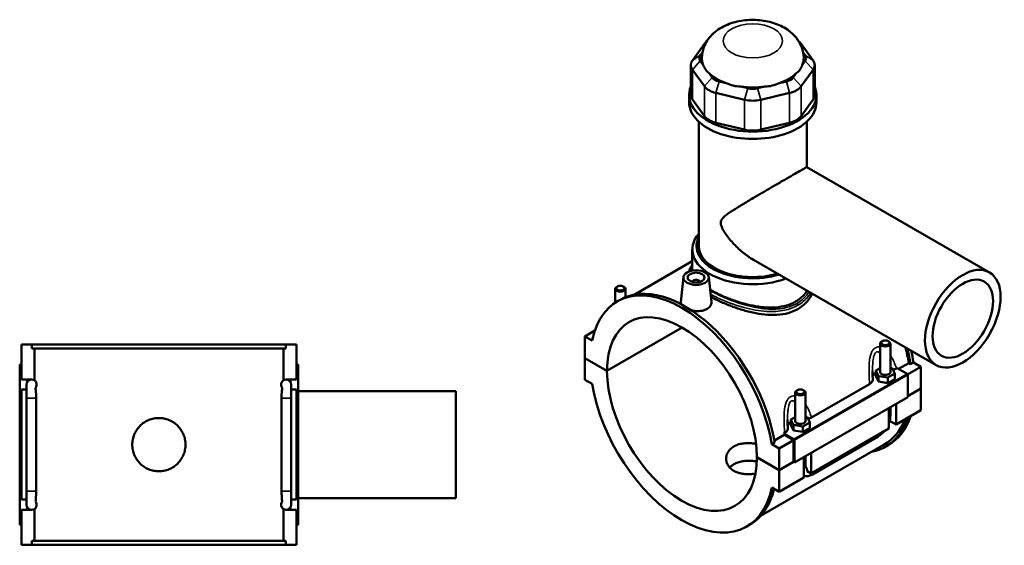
# Model space of a CAD drawing. Header units: millimetres. Extents: x 0 to 898, y -421 to 1004.
# Tile 7 of 7: x 286 to 866, y 695 to 1004. Entities that reach past the tile are written whole.
import ezdxf

# ---------------------------------------------------------------- set-up
doc = ezdxf.new("R2010")
doc.units = ezdxf.units.MM
doc.layers.add('Visible (ANSI)', color=7, linetype='Continuous', lineweight=50)
doc.layers.add('Visible Narrow (ANSI)', color=7, linetype='Continuous', lineweight=35)

msp = doc.modelspace()

# ---------------------------------------------------------------- linework, layer by layer
at = {"layer": 'Visible (ANSI)'}
for p, q in [((689.469, 990.019), (682.449, 980.259)), ((753.486, 980.259), (746.465, 990.019)), ((687.068, 983.245), (688.294, 984.948)), ((747.641, 984.948), (748.867, 983.245)), ((681.497, 977.504), (681.497, 959.886)), ((682.449, 974.749), (689.469, 964.989)), ((688.819, 977.505), (687.068, 979.939)), ((746.465, 964.989), (753.486, 974.749)), ((748.867, 979.939), (747.116, 977.505)), ((754.437, 977.504), (754.437, 959.886)), ((694.089, 970.178), (692.338, 972.612)), ((743.597, 972.612), (741.846, 970.178)), ((702.374, 966.833), (698.148, 967.841)), ((715.097, 963.798), (710.871, 964.806)), ((725.064, 964.806), (720.838, 963.798)), ((737.787, 967.841), (733.561, 966.833)), ((680.467, 955.545), (680.467, 959.886)), ((696.234, 961.093), (713.184, 957.05)), ((722.751, 957.05), (739.7, 961.093)), ((755.467, 955.545), (755.467, 959.886)), ((689.469, 947.371), (682.449, 957.131)), ((753.486, 957.131), (746.465, 947.371)), ((686.092, 870.929), (686.092, 944.169)), ((713.184, 939.432), (696.234, 943.475)), ((739.7, 943.475), (722.751, 939.432)), ((749.842, 917.332), (749.842, 944.169)), ((749.839, 917.334), (857.431, 855.377)), ((682.342, 856.442), (682.342, 868.885)), ((682.342, 861.95), (648.041, 842.198)), ((718.4, 862.739), (825.992, 800.782)), ((638.199, 847.122), (637.773, 846.875)), ((641.606, 847.122), (642.032, 846.875)), ((677.106, 852.588), (675.551, 838.085)), ((682.592, 849.683), (682.592, 849.87)), ((686.592, 849.683), (686.592, 849.87)), ((692.078, 852.588), (693.627, 838.14)), ((636.903, 837.472), (636.903, 845.658)), ((642.903, 840.691), (642.903, 845.658)), ((638.072, 838.188), (639.741, 839.149)), ((624.87, 821.047), (618.972, 817.651)), ((632.054, 797.385), (676.384, 822.913)), ((676.454, 822.871), (632.054, 797.303)), ((287.031, 792.286), (287.031, 812.886)), ((287.031, 812.886), (293.144, 812.886)), ((442.919, 812.886), (293.144, 812.886)), ((293.144, 810.526), (293.144, 812.886)), ((442.919, 812.886), (449.031, 812.886)), ((442.919, 812.886), (442.919, 810.526)), ((449.031, 792.286), (449.031, 812.886)), ((623.295, 815.162), (618.972, 817.651)), ((618.972, 817.651), (618.972, 804.918)), ((793.032, 796.656), (793.032, 813.409)), ((794.328, 814.873), (793.902, 814.625)), ((797.736, 814.873), (798.161, 814.625)), ((799.032, 796.656), (799.032, 813.409)), ((293.144, 810.526), (442.919, 810.526)), ((294.677, 791.81), (294.677, 810.526)), ((441.386, 791.81), (441.386, 810.526)), ((287.031, 801.086), (286.031, 801.086)), ((286.031, 706.686), (286.031, 801.086)), ((449.031, 801.086), (450.031, 801.086)), ((450.031, 706.686), (450.031, 801.086)), ((618.972, 804.918), (632.054, 797.385)), ((618.972, 804.836), (619.043, 804.877)), ((618.972, 804.836), (618.972, 792.103)), ((632.054, 797.303), (618.972, 804.836)), ((803.922, 798.452), (809.887, 801.887)), ((810.971, 801.263), (809.887, 801.887)), ((812.64, 802.224), (810.971, 801.263)), ((812.64, 802.224), (816.962, 799.735)), ((793.032, 799), (790.455, 797.516)), ((790.455, 797.516), (791.949, 794.305)), ((790.455, 794.246), (790.455, 797.516)), ((797.526, 793.444), (801.609, 795.795)), ((800.114, 799.007), (799.032, 799.174)), ((801.609, 795.795), (800.114, 799.007)), ((801.609, 792.525), (801.609, 795.795)), ((802.64, 798.71), (803.057, 798.95)), ((803.057, 798.95), (808.972, 795.544)), ((816.962, 799.735), (809.223, 795.278)), ((809.326, 794.931), (809.326, 781.789)), ((816.962, 799.735), (816.962, 787.001)), ((287.031, 792.286), (293.056, 792.286)), ((290.031, 789.286), (290.031, 781.286)), ((294.677, 791.794), (294.677, 791.81)), ((441.386, 791.794), (441.386, 791.81)), ((443.007, 792.286), (449.031, 792.286)), ((446.031, 781.286), (446.031, 789.286)), ((618.972, 792.103), (623.295, 789.614)), ((752.577, 769.881), (786.785, 789.58)), ((790.455, 794.246), (791.949, 791.034)), ((791.949, 794.305), (797.526, 793.444)), ((791.949, 791.034), (791.949, 794.305)), ((791.949, 791.034), (797.526, 790.174)), ((797.526, 790.174), (797.526, 793.444)), ((797.526, 790.174), (801.609, 792.525)), ((287.031, 721.486), (287.031, 786.286)), ((290.031, 786.286), (287.031, 786.286)), ((449.031, 786.286), (446.031, 786.286)), ((449.031, 721.486), (449.031, 786.286)), ((450.031, 785.386), (543.031, 785.386)), ((543.031, 722.386), (543.031, 785.386)), ((742.969, 784.579), (742.969, 767.826)), ((744.265, 786.043), (743.839, 785.796)), ((747.672, 786.043), (748.098, 785.796)), ((748.969, 784.579), (748.969, 767.826)), ((809.326, 782.604), (816.962, 787.001)), ((816.962, 786.919), (809.326, 782.522)), ((816.891, 786.96), (816.962, 786.919)), ((816.962, 786.919), (816.962, 774.186)), ((290.031, 726.486), (290.031, 781.286)), ((295.729, 781.286), (295.729, 726.486)), ((440.333, 726.486), (440.333, 781.286)), ((446.031, 781.286), (446.031, 726.486)), ((809.326, 781.789), (742.575, 743.35)), ((802.396, 777.799), (802.396, 765.798)), ((798.153, 763.355), (798.153, 775.355)), ((799.032, 771.107), (799.032, 775.861)), ((816.962, 774.186), (802.396, 765.798)), ((742.969, 770.171), (740.392, 768.687)), ((740.392, 768.687), (741.886, 765.475)), ((740.392, 765.416), (740.392, 768.687)), ((747.463, 764.615), (751.546, 766.966)), ((750.051, 770.177), (748.969, 770.344)), ((751.546, 766.966), (750.051, 770.177)), ((751.546, 763.695), (751.546, 766.966)), ((802.396, 765.798), (798.61, 767.978)), ((736.306, 760.511), (736.722, 760.75)), ((742.221, 757.104), (736.306, 760.511)), ((740.392, 765.416), (741.886, 762.205)), ((741.886, 762.205), (741.886, 765.475)), ((741.886, 765.475), (747.463, 764.615)), ((741.886, 762.205), (747.463, 761.345)), ((747.463, 761.345), (747.463, 764.615)), ((747.463, 761.345), (751.546, 763.695)), ((798.153, 763.355), (752.333, 736.969)), ((730.87, 755.135), (729.201, 754.175)), ((730.677, 756.273), (736.461, 759.604)), ((741.868, 756.49), (733.524, 751.685)), ((741.868, 756.49), (736.461, 759.604)), ((741.868, 743.757), (741.868, 756.49)), ((742.575, 743.35), (742.575, 756.492)), ((753.123, 736.395), (791.872, 758.71)), ((795.445, 753.988), (722.896, 712.21)), ((733.524, 751.685), (729.201, 754.175)), ((733.524, 738.952), (733.524, 751.685)), ((752.333, 748.969), (752.333, 736.969)), ((796.194, 752.689), (797.863, 753.65)), ((720.442, 746.485), (733.524, 738.952)), ((720.442, 746.404), (720.513, 746.444)), ((733.524, 738.87), (720.442, 746.404)), ((733.524, 738.952), (741.868, 743.757)), ((741.939, 743.716), (733.524, 738.87)), ((741.868, 743.757), (742.575, 743.35)), ((748.09, 734.525), (748.09, 746.526)), ((748.969, 747.032), (748.969, 742.278)), ((733.524, 726.137), (733.524, 738.87)), ((752.333, 736.969), (750.107, 738.25)), ((748.09, 734.525), (733.524, 726.137)), ((290.031, 726.486), (290.031, 718.486)), ((446.031, 718.486), (446.031, 726.486)), ((729.201, 728.626), (733.524, 726.137)), ((287.031, 721.486), (290.031, 721.486)), ((446.031, 721.486), (449.031, 721.486)), ((450.031, 722.386), (543.031, 722.386)), ((287.031, 694.886), (287.031, 715.486)), ((293.056, 715.486), (287.031, 715.486)), ((294.677, 715.961), (294.677, 715.977)), ((294.677, 697.246), (294.677, 715.961)), ((441.386, 715.961), (441.386, 715.977)), ((441.386, 697.246), (441.386, 715.961)), ((449.031, 715.486), (443.007, 715.486)), ((449.031, 694.886), (449.031, 715.486)), ((286.031, 706.686), (287.031, 706.686)), ((450.031, 706.686), (449.031, 706.686)), ((714.424, 705.6), (716.093, 706.561)), ((293.144, 697.246), (442.919, 697.246)), ((293.144, 694.886), (293.144, 697.246)), ((442.919, 697.246), (442.919, 694.886)), ((293.144, 694.886), (287.031, 694.886)), ((442.919, 694.886), (293.144, 694.886)), ((449.031, 694.886), (442.919, 694.886))]:
    msp.add_line(p, q, dxfattribs=at)
for centre, start, end in [((293.031, 789.286), 90, 180), ((293.031, 789.286), 56.732206, 90), ((293.056, 789.286), 57.28631, 90), ((443.007, 789.286), 90, 122.71369), ((443.031, 789.286), 90, 123.267794), ((443.031, 789.286), 0, 90), ((293.031, 718.486), 180, 270), ((293.031, 718.486), 270, 303.267794), ((293.056, 718.486), 270, 302.71369), ((443.031, 718.486), 236.732206, 270), ((443.007, 718.486), 237.28631, 270), ((443.031, 718.486), 270, 0)]:
    msp.add_arc(centre, 3, start, end, dxfattribs=at)
for centre, major_axis, ratio, start_param, end_param in [((701.018, 987.265), (-12.5, 0), 0.5758617, 5.6634843, 5.8904862), ((734.917, 987.265), (-12.5, 0), 0.5758617, 3.5342917, 3.7612936), ((693.997, 981.592), (-7.5, 0), 0.5758617, 5.8904862, 6.6758844), ((717.967, 981.592), (-30, 0), 0.5758617, 6.2769865, 6.5219974), ((717.967, 981.592), (30, 0), 0.5758617, 6.0443732, 6.2893841), ((741.937, 981.592), (7.5, 0), 0.5758617, 5.8904862, 6.6758844), ((693.997, 977.504), (-12.5, 0), 0.5758617, 5.8904862, 6.6758844), ((741.937, 977.504), (12.5, 0), 0.5758617, 5.8904862, 6.6758844), ((717.967, 981.592), (30, 0), 0.5758617, 3.6881787, 4.1658029), ((701.018, 971.831), (-7.5, 0), 0.5758617, 0.3926991, 1.1780972), ((717.967, 981.592), (30, 0), 0.5758617, 5.258975, 5.7365993), ((734.917, 971.831), (7.5, 0), 0.5758617, 5.1050881, 5.8904862), ((717.967, 959.886), (-37.5, 0), 0.5758617, 6.0482781, 9.6596852), ((701.018, 967.744), (12.5, 0), 0.5758617, 3.5342917, 4.3196899), ((717.967, 981.592), (30, 0), 0.5758617, 4.4735769, 4.9512011), ((717.967, 967.788), (-7.5, 0), 0.5758617, 1.1780972, 1.9634954), ((734.917, 967.744), (12.5, 0), 0.5758617, 5.1050881, 5.8904862), ((693.997, 959.886), (-12.5, 0), 0.5758617, 0, 0.3926991), ((741.937, 959.886), (12.5, 0), 0.5758617, 5.8904862, 6.2831853), ((717.967, 955.545), (-37.5, 0), 0.5758617, 0, 3.1415927), ((717.967, 963.701), (12.5, 0), 0.5758617, 4.3196899, 5.1050881), ((701.018, 950.125), (-12.5, 0), 0.5758617, 0.3926991, 1.1780972), ((734.917, 950.125), (12.5, 0), 0.5758617, 5.1050881, 5.8904862), ((717.967, 946.082), (-12.5, 0), 0.5758617, 1.1780972, 1.9634954), ((717.967, 868.885), (-35.625, 0), 0.5758617, 5.8202306, 8.4347325), ((717.967, 870.929), (-33.125, 0), 0.5758617, 6.0075929, 8.3406322), ((717.967, 870.929), (-31.875, 0), 0.5758617, 0, 2.045347), ((676.248, 771.894), (-38.176, 66.294), 0.5780931, 4.1346204, 6.8648214), ((677.917, 772.855), (-38.176, 66.294), 0.5780931, 4.1346204, 6.2831853), ((684.592, 849.87), (-2, 0), 0.5758617, 2.9729035, 6.4518745), ((639.903, 845.658), (3, 0), 0.5758617, 2.360047, 7.0647309), ((676.248, 771.894), (-31.19, 54.161), 0.5780931, 3.9297245, 7.0697172), ((796.032, 813.409), (-3, 0), 0.5758617, 5.5016397, 10.2063236), ((758.018, 818.982), (-37.427, 64.994), 0.5780931, 4.1387951, 4.2774978), ((758.018, 818.982), (38.176, -66.294), 0.5780931, 0.9930277, 1.1287886), ((759.687, 819.943), (-38.176, 66.294), 0.5780931, 4.1346204, 4.237949), ((676.248, 771.894), (31.19, -54.161), 0.5780931, 3.9297245, 7.0697172), ((796.032, 793.385), (-7.5, 0), 0.5758617, 5.5507827, 6.1469606), ((796.032, 796.656), (-3, 0), 0.5758617, 0, 3.1415927), ((808.972, 795.135), (-0.25, 0.433), 0.5780931, 3.9289245, 5.4997209), ((676.248, 771.894), (38.176, -66.294), 0.5780931, 4.1346204, 6.8648214), ((745.969, 784.579), (-3, 0), 0.5758617, 5.5016397, 10.2063236), ((745.969, 764.556), (-7.5, 0), 0.5758617, 5.5507827, 6.1469606), ((745.969, 767.826), (-3, 0), 0.5758617, 0, 3.1415927), ((758.018, 818.982), (38.176, -66.294), 0.5780931, 6.0848308, 6.7523273), ((758.018, 818.982), (37.427, -64.994), 0.5780931, 0, 0.4280048), ((759.687, 819.943), (38.176, -66.294), 0.5780931, 0, 0.469142), ((684.592, 776.699), (-37.427, 64.994), 0.5780931, 4.1387951, 4.1524479), ((742.221, 756.696), (0.25, -0.433), 0.5780931, 0.7873319, 2.3581282), ((677.917, 772.855), (38.176, -66.294), 0.5780931, 0, 0.5501349)]:
    msp.add_ellipse(centre, major_axis=major_axis, ratio=ratio, start_param=start_param, end_param=end_param, dxfattribs=at)
for centre, major_axis, ratio in [((841.711, 828.079), (-15.72, -27.297), 0.5780931), ((684.592, 852.322), (-7.5, 0), 0.5758617), ((684.592, 852.322), (-5, 0), 0.5758617), ((841.711, 828.079), (-12.576, -21.838), 0.5780931), ((639.903, 846.149), (-2.4, 0), 0.5758617), ((796.032, 813.899), (-2.4, 0), 0.5758617), ((745.969, 785.07), (-2.4, 0), 0.5758617)]:
    msp.add_ellipse(centre, major_axis=major_axis, ratio=ratio, dxfattribs=at)
for points, knots in [([(747.967, 981.699), (747.944, 983.84), (747.532, 985.965), (746.053, 989.993), (744.948, 991.857), (742.102, 995.446), (740.278, 997.041), (735.849, 1000.053), (733.161, 1001.285), (727.281, 1003.185), (724.057, 1003.77), (717.58, 1004.2), (714.329, 1004.051), (707.953, 1003.005), (704.828, 1002.11), (698.942, 999.413), (696.151, 997.629), (691.844, 993.19), (690.181, 990.789), (688.409, 985.994), (687.991, 983.854), (687.968, 981.699)], [0.791597, 0.791597, 0.791597, 0.791597, 0.9936978, 0.9936978, 1.2137753, 1.2137753, 1.4879763, 1.4879763, 1.8447985, 1.8447985, 2.2413667, 2.2413667, 2.6336801, 2.6336801, 3.0282601, 3.0282601, 3.4174824, 3.4174824, 3.7173137, 3.7173137, 3.920792, 3.920792, 3.920792, 3.920792]), ([(688.819, 977.505), (689.188, 976.43), (689.694, 975.469), (690.253, 974.693), (690.811, 973.916), (691.522, 973.185), (692.338, 972.612)], [-0.43798833, -0.43798833, -0.43798833, -0.43798833, 0, 0, 0, 0.43798833, 0.43798833, 0.43798833, 0.43798833]), ([(743.597, 972.612), (744.413, 973.185), (745.123, 973.916), (745.682, 974.693), (746.241, 975.469), (746.747, 976.43), (747.116, 977.505)], [-0.43798833, -0.43798833, -0.43798833, -0.43798833, 0, 0, 0, 0.43798833, 0.43798833, 0.43798833, 0.43798833]), ([(702.374, 966.833), (703.712, 966.165), (705.139, 965.665), (706.488, 965.344), (707.836, 965.022), (709.347, 964.821), (710.871, 964.806)], [-0.43798833, -0.43798833, -0.43798833, -0.43798833, 0, 0, 0, 0.43798833, 0.43798833, 0.43798833, 0.43798833]), ([(725.064, 964.806), (726.587, 964.821), (728.098, 965.022), (729.447, 965.344), (730.796, 965.665), (732.222, 966.165), (733.561, 966.833)], [-0.43798833, -0.43798833, -0.43798833, -0.43798833, 0, 0, 0, 0.43798833, 0.43798833, 0.43798833, 0.43798833]), ([(718.4, 862.739), (718.38, 862.751), (718.36, 862.763), (716.123, 864.056), (713.948, 865.593), (709.845, 868.996), (707.916, 870.861), (704.452, 874.69), (702.926, 876.626), (701.026, 879.518), (700.463, 880.465), (699.77, 881.928), (699.566, 882.42), (699.252, 883.441), (699.141, 883.97), (699.141, 885.084), (699.252, 885.518), (699.566, 886.28), (699.77, 886.606), (700.463, 887.525), (701.026, 888.051), (702.926, 889.639), (704.452, 890.67), (707.916, 892.912), (709.845, 894.1), (713.948, 896.586), (716.123, 897.883), (720.102, 900.236), (721.987, 901.345), (725.851, 903.609), (727.831, 904.765), (731.726, 907.032), (733.646, 908.146), (737.27, 910.245), (738.975, 911.23), (742.038, 912.994), (743.426, 913.79), (745.804, 915.148), (746.796, 915.71), (748.35, 916.581), (748.915, 916.89), (749.645, 917.272), (749.816, 917.348), (749.839, 917.334)], [8.4625616, 8.4625616, 8.4625616, 8.4625616, 8.4699591, 8.4699591, 9.2876665, 9.2876665, 10.105374, 10.105374, 10.9230814, 10.9230814, 11.3319351, 11.3319351, 11.536362, 11.536362, 11.7407889, 11.7407889, 11.9452157, 11.9452157, 12.1496426, 12.1496426, 12.5584963, 12.5584963, 13.3762037, 13.3762037, 14.1939112, 14.1939112, 15.0116186, 15.0116186, 15.6615098, 15.6615098, 16.311401, 16.311401, 16.9612921, 16.9612921, 17.6111833, 17.6111833, 18.2610745, 18.2610745, 18.9109656, 18.9109656, 19.5608568, 19.5608568, 20.2033504, 20.2033504, 20.2033504, 20.2033504]), ([(680.532, 855.953), (680.598, 856.418), (680.716, 856.877), (681.178, 858.129), (681.621, 858.902), (682.24, 859.723), (682.291, 859.789), (682.342, 859.855)], [20.34105607, 20.34105607, 20.34105607, 20.34105607, 20.65156167, 20.65156167, 21.20427459, 21.20427459, 21.25276038, 21.25276038, 21.25276038, 21.25276038]), ([(743.158, 838.141), (741.549, 837.215), (739.737, 836.446), (735.813, 835.311), (733.7, 834.943), (729.314, 834.599), (727.037, 834.622), (722.47, 834.982), (720.18, 835.319), (715.759, 836.191), (713.47, 836.758), (708.902, 838.101), (706.622, 838.877), (702.232, 840.556), (700.118, 841.46), (696.234, 843.291), (694.459, 844.216), (692.878, 845.123)], [0, 0, 0, 0, 0.6827614, 0.6827614, 1.3655228, 1.3655228, 2.0482842, 2.0482842, 2.7310457, 2.7310457, 3.4125699, 3.4125699, 4.0940941, 4.0940941, 4.7756184, 4.7756184, 5.4428367, 5.4428367, 5.4428367, 5.4428367]), ([(750.039, 844.52), (749.318, 843.449), (748.493, 842.442), (746.266, 840.205), (744.767, 839.068), (743.158, 838.141)], [20.6698019, 20.6698019, 20.6698019, 20.6698019, 21.1458091, 21.1458091, 21.8285706, 21.8285706, 21.8285706, 21.8285706]), ([(753.017, 842.805), (752.902, 842.577), (752.784, 842.351), (751.715, 840.388), (750.53, 838.773), (747.765, 835.944), (746.185, 834.73), (744.484, 833.75)], [21.5268705, 21.5268705, 21.5268705, 21.5268705, 21.6200011, 21.6200011, 22.3417171, 22.3417171, 23.0634331, 23.0634331, 23.0634331, 23.0634331]), ([(675.871, 836.532), (675.651, 836.955), (675.54, 837.385), (675.536, 837.892), (675.541, 837.988), (675.552, 838.085)], [4.54512827, 4.54512827, 4.54512827, 4.54512827, 4.77998708, 4.77998708, 4.83444096, 4.83444096, 4.83444096, 4.83444096]), ([(693.626, 838.14), (693.639, 838.021), (693.646, 837.902), (693.652, 837.074), (693.43, 836.315), (692.513, 834.942), (691.817, 834.331), (691.012, 833.867)], [7.45535553, 7.45535553, 7.45535553, 7.45535553, 7.51164931, 7.51164931, 7.85331801, 7.85331801, 8.1949867, 8.1949867, 8.1949867, 8.1949867]), ([(744.484, 833.75), (742.783, 832.77), (740.87, 831.973), (736.732, 830.827), (734.506, 830.478), (729.891, 830.206), (727.497, 830.282), (722.697, 830.765), (720.292, 831.172), (715.65, 832.186), (713.246, 832.83), (708.444, 834.331), (706.046, 835.187), (701.425, 837.02), (699.197, 837.998), (695.79, 839.631), (694.519, 840.278), (693.329, 840.919)], [0, 0, 0, 0, 0.721716, 0.721716, 1.443432, 1.443432, 2.165148, 2.165148, 2.886864, 2.886864, 3.6066126, 3.6066126, 4.3263611, 4.3263611, 5.0461097, 5.0461097, 5.5112427, 5.5112427, 5.5112427, 5.5112427]), ([(691.012, 833.867), (690.207, 833.403), (689.186, 833.027), (686.952, 832.584), (685.738, 832.517), (683.709, 832.623), (682.769, 832.753), (681.867, 832.956)], [2.73166223, 2.73166223, 2.73166223, 2.73166223, 3.07333093, 3.07333093, 3.41499963, 3.41499963, 3.68335796, 3.68335796, 3.68335796, 3.68335796]), ([(788.667, 792.346), (788.652, 792.688), (788.637, 793.03), (788.611, 793.713), (788.598, 794.054), (788.576, 794.735), (788.566, 795.075), (788.55, 795.753), (788.543, 796.091), (788.534, 796.764), (788.532, 797.099), (788.532, 797.432)], [0.72170248, 0.72170248, 0.72170248, 0.72170248, 0.83254484, 0.83254484, 0.94338719, 0.94338719, 1.05422954, 1.05422954, 1.1650719, 1.1650719, 1.27591425, 1.27591425, 1.27591425, 1.27591425]), ([(800.616, 797.928), (800.625, 797.93), (800.633, 797.932), (801.388, 798.118), (802.067, 798.38), (802.64, 798.71)], [-0.24600979, -0.24600979, -0.24600979, -0.24600979, -0.2432464, -0.2432464, 0, 0, 0, 0]), ([(294.677, 791.794), (294.736, 791.755), (294.797, 791.712), (294.987, 791.566), (295.121, 791.448), (295.393, 791.147), (295.531, 790.969), (295.771, 790.527), (295.892, 790.255), (295.984, 789.825), (296.001, 789.724), (296.025, 789.509), (296.031, 789.394), (296.031, 789.177), (296.025, 789.063), (296.001, 788.847), (295.984, 788.746), (295.892, 788.316), (295.771, 788.044), (295.559, 787.653), (295.448, 787.499), (295.338, 787.368)], [0.95953839, 0.95953839, 0.95953839, 0.95953839, 1.04215603, 1.04215603, 1.2158487, 1.2158487, 1.38954137, 1.38954137, 1.51986951, 1.51986951, 1.55232167, 1.55232167, 1.58477384, 1.58477384, 1.617226, 1.617226, 1.64967817, 1.64967817, 1.7800063, 1.7800063, 1.91907939, 1.91907939, 1.91907939, 1.91907939]), ([(440.724, 787.368), (440.615, 787.499), (440.504, 787.653), (440.292, 788.044), (440.17, 788.316), (440.079, 788.746), (440.061, 788.847), (440.038, 789.063), (440.031, 789.177), (440.031, 789.394), (440.038, 789.509), (440.061, 789.724), (440.079, 789.825), (440.17, 790.255), (440.292, 790.527), (440.531, 790.969), (440.67, 791.147), (440.942, 791.448), (441.075, 791.566), (441.266, 791.712), (441.326, 791.755), (441.386, 791.794)], [1.25026049, 1.25026049, 1.25026049, 1.25026049, 1.38933862, 1.38933862, 1.51966265, 1.51966265, 1.55211425, 1.55211425, 1.58456585, 1.58456585, 1.61701745, 1.61701745, 1.64946905, 1.64946905, 1.77979308, 1.77979308, 1.9534604, 1.9534604, 2.12712773, 2.12712773, 2.2097981, 2.2097981, 2.2097981, 2.2097981]), ([(786.785, 789.58), (787.186, 789.811), (787.531, 790.072), (788.09, 790.64), (788.304, 790.943), (788.61, 791.613), (788.683, 791.98), (788.667, 792.346)], [-0.60924425, -0.60924425, -0.60924425, -0.60924425, -0.43886864, -0.43886864, -0.26917293, -0.26917293, -0.07758997, -0.07758997, -0.07758997, -0.07758997]), ([(295.338, 787.368), (295.453, 786.563), (295.543, 785.699), (295.69, 783.658), (295.729, 782.46), (295.729, 781.286)], [0.43522614, 0.43522614, 0.43522614, 0.43522614, 0.71500663, 0.71500663, 1.06807594, 1.06807594, 1.06807594, 1.06807594]), ([(440.333, 781.286), (440.333, 782.582), (440.382, 784.133), (440.582, 786.268), (440.648, 786.832), (440.724, 787.368)], [0, 0, 0, 0, 0.38901115, 0.38901115, 0.53594922, 0.53594922, 0.53594922, 0.53594922]), ([(383.711, 753.886), (383.711, 752.898), (383.616, 751.878), (383.218, 749.85), (382.915, 748.842), (382.114, 746.912), (381.616, 745.987), (380.465, 744.277), (379.813, 743.493), (378.424, 742.104), (377.64, 741.452), (375.93, 740.301), (375.005, 739.803), (373.074, 739.002), (372.067, 738.699), (370.039, 738.3), (369.019, 738.206), (367.044, 738.206), (366.023, 738.3), (363.996, 738.699), (362.988, 739.002), (361.057, 739.803), (360.132, 740.301), (358.423, 741.452), (357.638, 742.104), (356.249, 743.493), (355.597, 744.277), (354.447, 745.987), (353.949, 746.912), (353.148, 748.842), (352.844, 749.85), (352.446, 751.878), (352.351, 752.898), (352.351, 754.873), (352.446, 755.893), (352.844, 757.921), (353.148, 758.929), (353.949, 760.859), (354.447, 761.784), (355.597, 763.494), (356.249, 764.279), (357.638, 765.667), (358.423, 766.32), (360.132, 767.47), (361.057, 767.968), (362.988, 768.769), (363.996, 769.073), (366.023, 769.471), (367.044, 769.566), (369.019, 769.566), (370.039, 769.471), (372.067, 769.073), (373.074, 768.769), (375.005, 767.968), (375.93, 767.47), (377.64, 766.32), (378.424, 765.667), (379.813, 764.279), (380.465, 763.494), (381.616, 761.784), (382.114, 760.859), (382.915, 758.929), (383.218, 757.921), (383.616, 755.893), (383.711, 754.873), (383.711, 753.886)], [0, 0, 0, 0, 0.2962747, 0.2962747, 0.5925494, 0.5925494, 0.8888241, 0.8888241, 1.1850987, 1.1850987, 1.4813535, 1.4813535, 1.7776083, 1.7776083, 2.0738631, 2.0738631, 2.3701179, 2.3701179, 2.6663727, 2.6663727, 2.9626275, 2.9626275, 3.2588823, 3.2588823, 3.5551371, 3.5551371, 3.8514117, 3.8514117, 4.1476864, 4.1476864, 4.4439611, 4.4439611, 4.7402358, 4.7402358, 5.0365105, 5.0365105, 5.3327852, 5.3327852, 5.6290598, 5.6290598, 5.9253345, 5.9253345, 6.2215893, 6.2215893, 6.5178441, 6.5178441, 6.8140989, 6.8140989, 7.1103537, 7.1103537, 7.4066085, 7.4066085, 7.7028633, 7.7028633, 7.9991181, 7.9991181, 8.2953728, 8.2953728, 8.5916475, 8.5916475, 8.8879222, 8.8879222, 9.1841969, 9.1841969, 9.4804716, 9.4804716, 9.4804716, 9.4804716]), ([(738.604, 763.517), (738.589, 763.859), (738.574, 764.201), (738.547, 764.884), (738.535, 765.225), (738.513, 765.906), (738.503, 766.246), (738.487, 766.924), (738.48, 767.261), (738.471, 767.934), (738.469, 768.269), (738.469, 768.602)], [0.72156818, 0.72156818, 0.72156818, 0.72156818, 0.83241054, 0.83241054, 0.9432529, 0.9432529, 1.05409525, 1.05409525, 1.16493761, 1.16493761, 1.27577996, 1.27577996, 1.27577996, 1.27577996]), ([(750.553, 769.098), (750.562, 769.1), (750.57, 769.102), (751.325, 769.288), (752.004, 769.551), (752.577, 769.881)], [-0.24600979, -0.24600979, -0.24600979, -0.24600979, -0.2432464, -0.2432464, 0, 0, 0, 0]), ([(798.153, 766.532), (798.36, 767.09), (798.534, 767.654), (798.904, 769.183), (799.032, 770.151), (799.032, 771.107)], [4.21285195, 4.21285195, 4.21285195, 4.21285195, 4.39822972, 4.39822972, 4.71238898, 4.71238898, 4.71238898, 4.71238898]), ([(736.722, 760.75), (737.123, 760.982), (737.467, 761.243), (738.027, 761.81), (738.24, 762.113), (738.547, 762.783), (738.62, 763.15), (738.604, 763.517)], [-0.60924425, -0.60924425, -0.60924425, -0.60924425, -0.43886864, -0.43886864, -0.26917293, -0.26917293, -0.07758997, -0.07758997, -0.07758997, -0.07758997]), ([(791.872, 758.71), (792.701, 759.187), (793.475, 759.781), (794.62, 760.871), (795.029, 761.311), (795.413, 761.777)], [3.14159265, 3.14159265, 3.14159265, 3.14159265, 3.45575192, 3.45575192, 3.64408528, 3.64408528, 3.64408528, 3.64408528]), ([(719.564, 736.816), (719.026, 736.729), (718.492, 736.658), (716.986, 736.501), (715.971, 736.449), (713.95, 736.479), (712.944, 736.56), (711.013, 736.868), (710.085, 737.094), (708.369, 737.677), (707.579, 738.034), (706.181, 738.84), (705.526, 739.314), (704.373, 740.383), (703.875, 740.978), (703.077, 742.243), (702.776, 742.914), (702.381, 744.275), (702.287, 744.965), (702.287, 746.3), (702.381, 746.99), (702.776, 748.354), (703.077, 749.027), (703.875, 750.295), (704.373, 750.892), (705.526, 751.963), (706.181, 752.438), (707.579, 753.244), (708.369, 753.601), (710.086, 754.181), (711.013, 754.406), (712.944, 754.709), (713.95, 754.789), (715.971, 754.816), (716.986, 754.764), (718.615, 754.594), (719.277, 754.502), (719.944, 754.386)], [1.0282148, 1.0282148, 1.0282148, 1.0282148, 1.1868545, 1.1868545, 1.483526, 1.483526, 1.7801975, 1.7801975, 2.076869, 2.076869, 2.3735406, 2.3735406, 2.6702121, 2.6702121, 2.9668836, 2.9668836, 3.2635551, 3.2635551, 3.5602267, 3.5602267, 3.8569403, 3.8569403, 4.1536539, 4.1536539, 4.4503675, 4.4503675, 4.7470811, 4.7470811, 5.0437948, 5.0437948, 5.3405084, 5.3405084, 5.637222, 5.637222, 5.9339356, 5.9339356, 6.1297804, 6.1297804, 6.1297804, 6.1297804]), ([(720.39, 743.991), (719.574, 744.132), (718.76, 744.237), (716.985, 744.391), (715.969, 744.425), (713.947, 744.363), (712.941, 744.266), (711.009, 743.935), (710.082, 743.7), (708.367, 743.105), (707.578, 742.745), (706.182, 741.94), (705.527, 741.469), (704.76, 740.766), (704.577, 740.585), (704.404, 740.398)], [3.3161375, 3.3161375, 3.3161375, 3.3161375, 3.5551371, 3.5551371, 3.8514117, 3.8514117, 4.1476864, 4.1476864, 4.4439611, 4.4439611, 4.7402358, 4.7402358, 5.0365105, 5.0365105, 5.134829, 5.134829, 5.134829, 5.134829]), ([(748.969, 742.278), (748.969, 742.178), (748.972, 742.084), (748.984, 741.908), (748.993, 741.827), (749.014, 741.677), (749.027, 741.609), (749.054, 741.488), (749.069, 741.435), (749.099, 741.343), (749.113, 741.304), (749.127, 741.273)], [1.57079633, 1.57079633, 1.57079633, 1.57079633, 1.6466565, 1.6466565, 1.72251668, 1.72251668, 1.79837686, 1.79837686, 1.87423703, 1.87423703, 1.95009721, 1.95009721, 1.95009721, 1.95009721]), ([(749.127, 741.273), (749.381, 740.681), (749.608, 740.092), (749.902, 739.161), (750.015, 738.738), (750.098, 738.302), (750.103, 738.276), (750.107, 738.25)], [0.23169079, 0.23169079, 0.23169079, 0.23169079, 0.41096217, 0.41096217, 0.53797345, 0.53797345, 0.54599916, 0.54599916, 0.54599916, 0.54599916]), ([(748.09, 735.31), (748.332, 735.271), (748.574, 735.246), (749.626, 735.199), (750.419, 735.318), (751.852, 735.747), (752.503, 736.038), (753.123, 736.395)], [2.57223819, 2.57223819, 2.57223819, 2.57223819, 2.64878305, 2.64878305, 2.90673289, 2.90673289, 3.14159265, 3.14159265, 3.14159265, 3.14159265]), ([(295.729, 726.486), (295.729, 725.189), (295.68, 723.638), (295.48, 721.503), (295.414, 720.939), (295.338, 720.403)], [0, 0, 0, 0, 0.38901108, 0.38901108, 0.53594923, 0.53594923, 0.53594923, 0.53594923]), ([(440.724, 720.403), (440.61, 721.209), (440.519, 722.073), (440.373, 724.113), (440.333, 725.311), (440.333, 726.486)], [0.43522607, 0.43522607, 0.43522607, 0.43522607, 0.71500659, 0.71500659, 1.06807587, 1.06807587, 1.06807587, 1.06807587]), ([(295.338, 720.403), (295.448, 720.272), (295.559, 720.118), (295.771, 719.727), (295.892, 719.455), (295.984, 719.025), (296.001, 718.924), (296.025, 718.709), (296.031, 718.594), (296.031, 718.377), (296.025, 718.263), (296.001, 718.047), (295.984, 717.946), (295.892, 717.516), (295.771, 717.244), (295.531, 716.803), (295.393, 716.624), (295.121, 716.323), (294.987, 716.205), (294.797, 716.059), (294.736, 716.016), (294.677, 715.977)], [1.25046829, 1.25046829, 1.25046829, 1.25046829, 1.38954137, 1.38954137, 1.51986951, 1.51986951, 1.55232167, 1.55232167, 1.58477384, 1.58477384, 1.617226, 1.617226, 1.64967817, 1.64967817, 1.7800063, 1.7800063, 1.95369898, 1.95369898, 2.12739165, 2.12739165, 2.21000929, 2.21000929, 2.21000929, 2.21000929]), ([(441.386, 715.977), (441.326, 716.016), (441.266, 716.059), (441.075, 716.205), (440.942, 716.324), (440.67, 716.624), (440.531, 716.803), (440.292, 717.244), (440.17, 717.516), (440.079, 717.946), (440.061, 718.047), (440.038, 718.263), (440.031, 718.377), (440.031, 718.594), (440.038, 718.709), (440.061, 718.924), (440.079, 719.025), (440.17, 719.455), (440.292, 719.727), (440.504, 720.118), (440.615, 720.272), (440.724, 720.403)], [0.9593336, 0.9593336, 0.9593336, 0.9593336, 1.04200397, 1.04200397, 1.2156713, 1.2156713, 1.38933862, 1.38933862, 1.51966265, 1.51966265, 1.55211425, 1.55211425, 1.58456585, 1.58456585, 1.61701745, 1.61701745, 1.64946905, 1.64946905, 1.77979308, 1.77979308, 1.91887121, 1.91887121, 1.91887121, 1.91887121])]:
    msp.add_open_spline(points, degree=3, knots=knots, dxfattribs=at)
at = {"layer": 'Visible Narrow (ANSI)'}
for p, q in [((690.337, 990.58), (689.469, 990.019)), ((745.597, 990.58), (746.465, 990.019)), ((687.068, 983.245), (682.449, 980.259)), ((748.867, 983.245), (753.486, 980.259)), ((687.068, 979.939), (682.449, 974.749)), ((682.449, 957.131), (682.449, 974.749)), ((748.867, 979.939), (753.486, 974.749)), ((753.486, 974.749), (753.486, 957.131)), ((694.089, 970.178), (689.469, 964.989)), ((741.846, 970.178), (746.465, 964.989)), ((689.469, 964.989), (689.469, 947.371)), ((698.148, 967.841), (696.234, 961.093)), ((715.097, 963.798), (713.184, 957.05)), ((720.838, 963.798), (722.751, 957.05)), ((737.787, 967.841), (739.7, 961.093)), ((746.465, 947.371), (746.465, 964.989)), ((696.234, 943.475), (696.234, 961.093)), ((739.7, 961.093), (739.7, 943.475)), ((713.184, 957.05), (713.184, 939.432)), ((722.751, 939.432), (722.751, 957.05)), ((808.972, 795.544), (742.221, 757.104)), ((742.575, 756.492), (809.326, 794.931)), ((295.529, 781.286), (290.058, 781.286)), ((440.533, 781.286), (446.004, 781.286)), ((295.529, 726.486), (290.058, 726.486)), ((440.533, 726.486), (446.004, 726.486))]:
    msp.add_line(p, q, dxfattribs=at)
msp.add_ellipse((717.967, 991.721), major_axis=(-17.5, 0), ratio=0.5758617, dxfattribs=at)
for centre, major_axis, ratio, start_param, end_param in [((743.6, 836.465), (-0.624, 1.083), 0.5780931, 3.9289245, 5.0078081), ((796.032, 771.107), (3, 0), 0.5758617, 5.4977871, 6.2831853), ((790.375, 761.309), (1.497, -2.6), 0.5780931, 0, 0.7911844), ((745.969, 742.278), (3, 0), 0.5758617, 5.4977871, 6.2831853), ((751.626, 738.995), (1.497, -2.6), 0.5780931, 0, 0.7911844)]:
    msp.add_ellipse(centre, major_axis=major_axis, ratio=ratio, start_param=start_param, end_param=end_param, dxfattribs=at)
for points, knots in [([(681.422, 856.236), (681.419, 856.452), (681.43, 856.668), (681.55, 857.699), (681.847, 858.512), (682.344, 859.333)], [20.15450906, 20.15450906, 20.15450906, 20.15450906, 20.33328219, 20.33328219, 21.00934986, 21.00934986, 21.00934986, 21.00934986]), ([(744.017, 837.125), (741.794, 835.845), (739.276, 834.924), (733.301, 833.698), (729.765, 833.557), (721.867, 834.148), (717.463, 835.027), (707.799, 837.761), (702.564, 839.796), (696.177, 842.837), (694.494, 843.707), (692.937, 844.583)], [11.5118492, 11.5118492, 11.5118492, 11.5118492, 12.4506671, 12.4506671, 13.5853999, 13.5853999, 14.9150822, 14.9150822, 16.5526793, 16.5526793, 17.1854093, 17.1854093, 17.1854093, 17.1854093]), ([(693.167, 842.44), (694.436, 841.756), (695.779, 841.08), (701.884, 838.209), (707.24, 836.182), (717.145, 833.504), (721.665, 832.663), (729.784, 832.16), (733.424, 832.348), (739.584, 833.667), (742.184, 834.631), (744.484, 835.956)], [-17.0413286, -17.0413286, -17.0413286, -17.0413286, -16.5526793, -16.5526793, -14.9150822, -14.9150822, -13.5853999, -13.5853999, -12.4506671, -12.4506671, -11.5118492, -11.5118492, -11.5118492, -11.5118492]), ([(751.133, 843.889), (750.768, 843.318), (750.374, 842.763), (748.356, 840.208), (746.351, 838.469), (744.017, 837.125)], [33.2885943, 33.2885943, 33.2885943, 33.2885943, 33.5499665, 33.5499665, 34.5355476, 34.5355476, 34.5355476, 34.5355476]), ([(744.484, 835.956), (746.898, 837.346), (748.977, 839.131), (751.183, 841.873), (751.683, 842.58), (752.137, 843.311)], [-34.5355476, -34.5355476, -34.5355476, -34.5355476, -33.5499665, -33.5499665, -33.2264893, -33.2264893, -33.2264893, -33.2264893]), ([(793.032, 811.399), (792.832, 811.438), (792.632, 811.465), (791.968, 811.506), (791.504, 811.459), (790.779, 811.241), (790.507, 811.124), (790.247, 810.974), (789.986, 810.824), (789.737, 810.641), (789.129, 810.091), (788.793, 809.678), (788.081, 808.549), (787.749, 807.781), (787.264, 806.273), (787.092, 805.544), (786.749, 803.657), (786.627, 802.48), (786.47, 799.922), (786.454, 798.539), (786.486, 795.793), (786.536, 794.429), (786.653, 791.901), (786.718, 790.733), (786.785, 789.58)], [-3.1647756, -3.1647756, -3.1647756, -3.1647756, -3.0882578, -3.0882578, -2.9114401, -2.9114401, -2.800929, -2.800929, -2.800929, -2.690418, -2.690418, -2.5136003, -2.5136003, -2.2606352, -2.2606352, -2.0449702, -2.0449702, -1.7137864, -1.7137864, -1.3276069, -1.3276069, -0.9400901, -0.9400901, -0.6008373, -0.6008373, -0.6008373, -0.6008373]), ([(788.532, 797.432), (788.532, 797.582), (788.532, 797.732), (788.538, 799.005), (788.562, 800.124), (788.674, 802.16), (788.754, 803.083), (788.962, 804.535), (789.063, 805.088), (789.343, 806.212), (789.532, 806.77), (789.93, 807.559), (790.116, 807.837), (790.45, 808.185), (790.587, 808.294), (790.729, 808.376), (790.871, 808.457), (791.019, 808.512), (791.412, 808.583), (791.662, 808.556), (792.267, 808.345), (792.62, 808.099), (792.981, 807.747), (793.006, 807.722), (793.032, 807.696)], [1.2759143, 1.2759143, 1.2759143, 1.2759143, 1.3276069, 1.3276069, 1.7137864, 1.7137864, 2.0449702, 2.0449702, 2.2606352, 2.2606352, 2.5136003, 2.5136003, 2.690418, 2.690418, 2.800929, 2.800929, 2.800929, 2.9114401, 2.9114401, 3.0882578, 3.0882578, 3.3412229, 3.3412229, 3.3606118, 3.3606118, 3.3606118, 3.3606118]), ([(802.64, 798.71), (802.325, 799.721), (801.968, 800.72), (801.106, 802.819), (800.586, 803.913), (799.693, 805.492), (799.373, 806.015), (799.032, 806.52)], [-5.00102074, -5.00102074, -5.00102074, -5.00102074, -4.66176793, -4.66176793, -4.27425115, -4.27425115, -4.075737, -4.075737, -4.075737, -4.075737]), ([(742.969, 782.569), (742.769, 782.609), (742.569, 782.635), (741.905, 782.677), (741.441, 782.629), (740.716, 782.412), (740.444, 782.294), (740.183, 782.144), (739.923, 781.994), (739.674, 781.812), (739.065, 781.261), (738.73, 780.848), (738.017, 779.719), (737.685, 778.952), (737.201, 777.443), (737.029, 776.714), (736.685, 774.828), (736.564, 773.65), (736.407, 771.092), (736.391, 769.709), (736.423, 766.964), (736.473, 765.599), (736.59, 763.071), (736.655, 761.904), (736.722, 760.75)], [-3.1646413, -3.1646413, -3.1646413, -3.1646413, -3.0881235, -3.0881235, -2.9113058, -2.9113058, -2.8007947, -2.8007947, -2.8007947, -2.6902837, -2.6902837, -2.513466, -2.513466, -2.2605012, -2.2605012, -2.0448367, -2.0448367, -1.7136535, -1.7136535, -1.3274743, -1.3274743, -0.9399512, -0.9399512, -0.600703, -0.600703, -0.600703, -0.600703]), ([(738.469, 768.602), (738.469, 768.753), (738.469, 768.903), (738.475, 770.176), (738.498, 771.294), (738.611, 773.33), (738.691, 774.254), (738.898, 775.705), (739, 776.259), (739.28, 777.383), (739.469, 777.941), (739.866, 778.729), (740.053, 779.007), (740.387, 779.355), (740.523, 779.464), (740.666, 779.546), (740.808, 779.628), (740.955, 779.683), (741.348, 779.753), (741.598, 779.727), (742.203, 779.516), (742.556, 779.269), (742.918, 778.918), (742.943, 778.892), (742.969, 778.866)], [1.27578, 1.27578, 1.27578, 1.27578, 1.3274743, 1.3274743, 1.7136535, 1.7136535, 2.0448367, 2.0448367, 2.2605012, 2.2605012, 2.513466, 2.513466, 2.6902837, 2.6902837, 2.8007947, 2.8007947, 2.8007947, 2.9113058, 2.9113058, 3.0881235, 3.0881235, 3.3410882, 3.3410882, 3.3604775, 3.3604775, 3.3604775, 3.3604775]), ([(752.577, 769.881), (752.262, 770.891), (751.905, 771.891), (751.043, 773.99), (750.523, 775.083), (749.63, 776.663), (749.309, 777.186), (748.969, 777.69)], [-5.00088646, -5.00088646, -5.00088646, -5.00088646, -4.66163825, -4.66163825, -4.27411515, -4.27411515, -4.07560271, -4.07560271, -4.07560271, -4.07560271])]:
    msp.add_open_spline(points, degree=3, knots=knots, dxfattribs=at)

doc.saveas('drawing.dxf')
